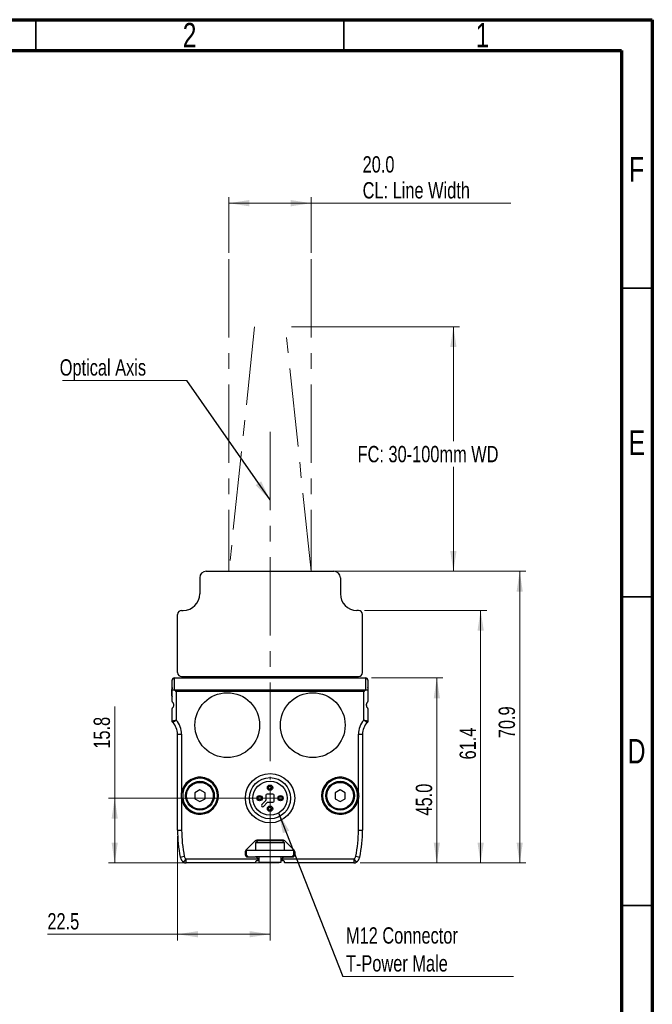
# Model space of a CAD drawing. Header units: millimetres. Extents: x 15 to 415, y 5 to 292.
# Tile 6 of 6: x 312 to 415, y 132 to 292. Entities that reach past the tile are written whole.
import ezdxf

# ---------------------------------------------------------------- set-up
doc = ezdxf.new("R2010")
doc.units = ezdxf.units.MM
doc.linetypes.add('CENTERX2', pattern=[20.32, 12.7, -2.54, 2.54, -2.54])
doc.styles.add('SLDTEXTSTYLE0', font='TXT', dxfattribs={"width": 0.75})
doc.dimstyles.new('SLDDIMSTYLE0', dxfattribs={"dimtxt": 2.645833, "dimasz": 3.302, "dimexe": 0, "dimexo": 0.0625, "dimgap": 0.661458, "dimtad": 1, "dimdec": 1, "dimlfac": 1.5, "dimrnd": 1e-09, "dimzin": 12, "dimdsep": 46, "dimtxsty": 'SLDTEXTSTYLE0', "dimsah": 1, "dimcen": 0.09, "dimadec": 0, "dimazin": 3, "dimtfac": 1, "dimtdec": 1, "dimtofl": 0, "dimtmove": 0, "dimatfit": 3, "dimfxl": 1, "dimfrac": 2, "dimtolj": 1, "dimtzin": 12, "dimarcsym": 0})
doc.dimstyles.new('SLDDIMSTYLE1', dxfattribs={"dimtxt": 2.645833, "dimasz": 3.302, "dimexe": 0, "dimexo": 0.0625, "dimgap": 0.661458, "dimtad": 1, "dimdec": 1, "dimlfac": 1.5, "dimrnd": 1e-09, "dimzin": 4, "dimdsep": 46, "dimtxsty": 'SLDTEXTSTYLE0', "dimsah": 1, "dimcen": 0.09, "dimadec": 0, "dimazin": 1, "dimtfac": 1, "dimtdec": 1, "dimtofl": 0, "dimtmove": 0, "dimatfit": 3, "dimfxl": 1, "dimfrac": 2, "dimtolj": 1, "dimtzin": 12, "dimarcsym": 0})
doc.dimstyles.new('SLDDIMSTYLE3', dxfattribs={"dimtxt": 2.645833, "dimasz": 3.302, "dimexe": 0, "dimexo": 0.0625, "dimgap": 0.661458, "dimtad": 0, "dimtih": 1, "dimtoh": 1, "dimdec": 1, "dimlfac": 1.5, "dimrnd": 1e-09, "dimzin": 12, "dimdsep": 46, "dimtxsty": 'SLDTEXTSTYLE0', "dimsah": 1, "dimcen": 0.09, "dimadec": 0, "dimazin": 3, "dimtfac": 1, "dimtdec": 1, "dimtofl": 0, "dimtmove": 0, "dimatfit": 3, "dimfxl": 1, "dimfrac": 2, "dimtolj": 1, "dimtzin": 12, "dimarcsym": 0})
doc.dimstyles.new('SLDDIMSTYLE4', dxfattribs={"dimtxt": 0.18, "dimasz": 3.302, "dimexe": 0, "dimexo": 0.0625, "dimgap": 0, "dimtad": 0, "dimtih": 1, "dimtoh": 1, "dimdec": 0, "dimrnd": 1e-09, "dimzin": 0, "dimdsep": 46, "dimtxsty": 'Standard', "dimsah": 1, "dimcen": 0.09, "dimadec": 0, "dimazin": 0, "dimtfac": 3.302, "dimtdec": 0, "dimtofl": 0, "dimtmove": 0, "dimatfit": 3, "dimfxl": 1, "dimfrac": 2, "dimtolj": 1, "dimtzin": 0, "dimarcsym": 0})

# ---------------------------------------------------------------- blocks, each defined once
blk = doc.blocks.new('_D_5')
at = {"color": 7, "linetype": 'Continuous', "lineweight": 0}
for p, q in [((346.34, 254.2), (346.34, 263.27)), ((359.67, 254.2), (359.67, 263.27)), ((346.34, 262.27), (359.67, 262.27)), ((359.67, 262.27), (392.08, 262.27))]:
    blk.add_line(p, q, dxfattribs=at)
at = {"color": 7, "linetype": 'Continuous', "lineweight": 18}
for points in [[(346.34, 262.27), (349.64, 261.76), (349.64, 262.78)], [(359.67, 262.27), (356.37, 262.78), (356.37, 261.76)]]:
    blk.add_solid(points, dxfattribs=at)
at = {"color": 7, "linetype": 'Continuous', "lineweight": 18, "attachment_point": 1, "style": 'SLDTEXTSTYLE0'}
for s, insert, char_height in [('20.0', (368.02, 269.88), 2.646), ('CL: Line Width', (368.02, 265.68), 2.6458)]:
    blk.add_mtext(s, dxfattribs=dict(at, insert=insert, char_height=char_height))
blk = doc.blocks.new('_D_6')
at = {"color": 7, "linetype": 'Continuous', "lineweight": 0}
for p, q in [((356.51, 242.25), (383.74, 242.25)), ((382.74, 242.25), (382.74, 223.73)), ((382.74, 202.63), (382.74, 219.53)), ((360.67, 202.63), (383.74, 202.63))]:
    blk.add_line(p, q, dxfattribs=at)
at = {"color": 7, "linetype": 'Continuous', "lineweight": 18}
for points in [[(382.74, 242.25), (382.23, 238.95), (383.25, 238.95)], [(382.74, 202.63), (383.25, 205.93), (382.23, 205.93)]]:
    blk.add_solid(points, dxfattribs=at)
at = {"color": 7, "linetype": 'Continuous', "lineweight": 18, "insert": (367.2, 222.94), "char_height": 2.6458, "attachment_point": 1, "style": 'SLDTEXTSTYLE0'}
blk.add_mtext('FC: 30-100mm WD', dxfattribs=at)
blk = doc.blocks.new('_D_7')
at = {"color": 7, "linetype": 'Continuous', "lineweight": 0}
for p, q in [((364.34, 202.63), (394.49, 202.63)), ((393.49, 202.63), (393.49, 155.37)), ((367.62, 155.37), (394.49, 155.37))]:
    blk.add_line(p, q, dxfattribs=at)
at = {"color": 7, "linetype": 'Continuous', "lineweight": 18}
for points in [[(393.49, 202.63), (392.99, 199.33), (394, 199.33)], [(393.49, 155.37), (394, 158.67), (392.99, 158.67)]]:
    blk.add_solid(points, dxfattribs=at)
at = {"color": 7, "linetype": 'Continuous', "lineweight": 18, "insert": (390.08, 175.58), "char_height": 2.646, "attachment_point": 1, "rotation": 90, "style": 'SLDTEXTSTYLE0'}
blk.add_mtext('70.9', dxfattribs=at)
blk = doc.blocks.new('_D_8')
at = {"color": 7, "linetype": 'Continuous', "lineweight": 0}
for p, q in [((369.48, 185.37), (381.05, 185.37)), ((380.05, 185.37), (380.05, 155.37)), ((367.62, 155.37), (381.05, 155.37))]:
    blk.add_line(p, q, dxfattribs=at)
at = {"color": 7, "linetype": 'Continuous', "lineweight": 18}
for points in [[(380.05, 185.37), (379.55, 182.06), (380.56, 182.06)], [(380.05, 155.37), (380.56, 158.67), (379.55, 158.67)]]:
    blk.add_solid(points, dxfattribs=at)
at = {"color": 7, "linetype": 'Continuous', "lineweight": 18, "insert": (376.64, 163.05), "char_height": 2.646, "attachment_point": 1, "rotation": 90, "style": 'SLDTEXTSTYLE0'}
blk.add_mtext('45.0', dxfattribs=at)
blk = doc.blocks.new('_D_9')
at = {"color": 7, "linetype": 'Continuous', "lineweight": 0}
for p, q in [((327.81, 165.87), (327.81, 180.72)), ((352.01, 165.87), (326.81, 165.87)), ((327.81, 155.37), (327.81, 165.87)), ((354.47, 155.37), (326.81, 155.37))]:
    blk.add_line(p, q, dxfattribs=at)
at = {"color": 7, "linetype": 'Continuous', "lineweight": 18}
for points in [[(327.81, 165.87), (327.31, 162.56), (328.32, 162.56)], [(327.81, 155.37), (328.32, 158.67), (327.31, 158.67)]]:
    blk.add_solid(points, dxfattribs=at)
at = {"color": 7, "linetype": 'Continuous', "lineweight": 18, "insert": (324.4, 173.88), "char_height": 2.646, "attachment_point": 1, "rotation": 90, "style": 'SLDTEXTSTYLE0'}
blk.add_mtext('15.8', dxfattribs=at)
blk = doc.blocks.new('_D_10')
at = {"color": 7, "linetype": 'Continuous', "lineweight": 0}
for p, q in [((353.01, 164.87), (353.01, 142.82)), ((338.01, 159.7), (338.01, 142.82)), ((338.01, 143.82), (316.9, 143.82)), ((338.01, 143.82), (353.01, 143.82))]:
    blk.add_line(p, q, dxfattribs=at)
at = {"color": 7, "linetype": 'Continuous', "lineweight": 18}
for points in [[(338.01, 143.82), (341.31, 143.32), (341.31, 144.33)], [(353.01, 143.82), (349.7, 144.33), (349.7, 143.32)]]:
    blk.add_solid(points, dxfattribs=at)
at = {"color": 7, "linetype": 'Continuous', "lineweight": 18, "insert": (316.9, 147.24), "char_height": 2.646, "attachment_point": 1, "style": 'SLDTEXTSTYLE0'}
blk.add_mtext('22.5', dxfattribs=at)
blk = doc.blocks.new('_D_11')
at = {"color": 7, "linetype": 'Continuous', "lineweight": 0}
for p, q in [((368.34, 196.3), (388.16, 196.3)), ((387.16, 155.37), (387.16, 196.3)), ((367.62, 155.37), (388.16, 155.37))]:
    blk.add_line(p, q, dxfattribs=at)
at = {"color": 7, "linetype": 'Continuous', "lineweight": 18}
for points in [[(387.16, 196.3), (386.65, 193), (387.67, 193)], [(387.16, 155.37), (387.67, 158.67), (386.65, 158.67)]]:
    blk.add_solid(points, dxfattribs=at)
at = {"color": 7, "linetype": 'Continuous', "lineweight": 18, "insert": (383.75, 172.14), "char_height": 2.646, "attachment_point": 1, "rotation": 90, "style": 'SLDTEXTSTYLE0'}
blk.add_mtext('61.4', dxfattribs=at)
blk = doc.blocks.new('SW_NOTE_0_3')
at = {"color": 0, "linetype": 'Continuous', "lineweight": 0}
blk.add_line((-20.18, 0), (0, 0), dxfattribs=at)
at = {"color": 0, "linetype": 'Continuous', "lineweight": 0, "insert": (-20.63, 3.42), "char_height": 2.6458, "attachment_point": 1, "style": 'SLDTEXTSTYLE0'}
blk.add_mtext('Optical Axis', dxfattribs=at)
blk = doc.blocks.new('SW_NOTE_0_4')
at = {"color": 0, "linetype": 'Continuous', "lineweight": 0}
blk.add_line((27.67, 0), (0, 0), dxfattribs=at)
at = {"color": 0, "linetype": 'Continuous', "lineweight": 0, "char_height": 2.6458, "attachment_point": 1, "style": 'SLDTEXTSTYLE0'}
for s, insert in [('M12 Connector', (0.49, 7.96)), ('T-Power Male', (0.49, 3.44))]:
    blk.add_mtext(s, dxfattribs=dict(at, insert=insert))
blk = doc.blocks.new('SW_CENTERMARKSYMBOL_0')
at = {"color": 0, "linetype": 'Continuous', "lineweight": 18}
for p, q in [((0, 1.67), (0, 2)), ((0, 0), (0, 1.67)), ((-1.67, 0), (-2, 0)), ((0, 0), (-1.67, 0)), ((0, 0), (0, -1.67)), ((0, 0), (1.67, 0)), ((1.67, 0), (2, 0)), ((0, -1.67), (0, -2))]:
    blk.add_line(p, q, dxfattribs=at)

msp = doc.modelspace()

# ---------------------------------------------------------------- linework, layer by layer
at = {"color": 7, "linetype": 'Continuous', "lineweight": 70}
for p, q in [((15, 292), (415, 292)), ((415, 292), (415, 5)), ((20, 287), (410, 287)), ((410, 287), (410, 10))]:
    msp.add_line(p, q, dxfattribs=at)
at = {"color": 7, "linetype": 'Continuous', "lineweight": 35}
for p, q in [((315, 287), (315, 292)), ((365, 287), (365, 292)), ((410, 248.5), (415, 248.5)), ((410, 198.5), (415, 198.5)), ((415, 148.5), (410, 148.5)), ((410, 148.5), (415, 148.5))]:
    msp.add_line(p, q, dxfattribs=at)
at = {"color": 7, "linetype": 'CENTERX2', "lineweight": 18}
for p, q in [((346.339135, 253.202156), (346.339135, 202.632632)), ((359.672469, 253.202156), (359.672469, 202.632632)), ((350.50336, 242.252583), (346.339135, 202.632632)), ((359.672469, 202.632632), (355.508244, 242.252583)), ((353.005802, 225.228082), (353.005802, 168.868185)), ((346.339135, 202.632632), (353.005802, 202.632632)), ((353.005802, 202.632632), (359.672469, 202.632632))]:
    msp.add_line(p, q, dxfattribs=at)
at = {"color": 7, "linetype": 'Continuous', "lineweight": 25}
for p, q in [((342.672469, 202.632632), (363.339135, 202.632632)), ((341.605802, 201.565965), (341.605802, 198.965965)), ((364.405802, 201.565965), (364.405802, 198.965965)), ((338.672469, 196.299298), (338.939135, 196.299298)), ((367.339135, 196.299298), (367.072469, 196.299298)), ((338.005802, 186.232632), (338.005802, 195.632632)), ((368.005802, 186.232632), (368.005802, 195.632632)), ((337.462469, 185.251869), (337.462469, 183.443711)), ((368.482712, 185.318462), (337.529057, 185.318463)), ((337.529074, 185.365965), (368.482712, 185.365965)), ((338.672469, 185.565965), (367.339135, 185.565965)), ((368.482712, 185.365965), (368.482712, 185.318462)), ((368.549135, 183.443711), (368.549135, 185.251869)), ((337.105802, 182.434131), (337.105802, 183.499298)), ((337.129135, 183.35788), (337.129135, 184.966034)), ((368.882469, 184.966034), (368.882469, 183.35788)), ((368.905802, 182.434131), (368.905802, 183.499298)), ((337.129135, 181.645814), (337.129135, 183.35788)), ((337.129135, 181.645814), (337.129135, 182.349082)), ((337.462469, 183.443711), (368.549135, 183.443711)), ((337.795802, 183.15788), (337.795802, 178.506151)), ((368.215802, 183.15788), (337.795802, 183.15788)), ((368.215802, 178.506151), (368.215802, 183.15788)), ((368.882469, 183.35788), (368.882469, 181.645814)), ((337.129135, 178.375128), (337.129135, 180.286116)), ((337.129135, 178.699298), (337.129135, 180.286116)), ((337.129343, 180.297781), (337.130286, 180.313565)), ((337.130286, 180.313565), (337.13105, 180.321517)), ((337.13105, 180.321517), (337.131773, 180.327661)), ((337.195359, 181.446471), (337.190705, 181.452882)), ((337.200203, 181.440124), (337.195359, 181.446471)), ((337.210237, 181.427916), (337.200203, 181.440124)), ((337.218015, 181.419221), (337.210237, 181.427916)), ((368.793589, 180.512709), (368.801365, 180.504015)), ((368.801365, 180.504015), (368.8114, 180.491806)), ((368.8114, 180.491806), (368.816246, 180.485458)), ((368.816246, 180.485458), (368.81989, 180.480465)), ((368.880554, 181.610414), (368.879832, 181.604275)), ((368.881318, 181.618364), (368.880554, 181.610414)), ((368.882261, 181.634145), (368.881318, 181.618364)), ((368.882469, 180.286116), (368.882469, 178.375128)), ((338.005802, 176.232632), (338.672469, 176.232632)), ((338.005802, 160.699298), (338.005802, 176.232632)), ((338.672469, 176.232632), (338.672469, 166.711935)), ((367.339135, 176.232632), (368.005802, 176.232632)), ((367.339135, 166.711934), (367.339135, 176.232632)), ((368.005802, 176.232632), (368.005802, 160.699298)), ((338.837283, 166.687159), (338.672469, 166.711935)), ((338.837283, 166.687159), (338.837283, 165.844771)), ((341.639135, 167.225965), (340.807751, 166.745965)), ((340.807751, 166.745965), (340.807751, 165.785965)), ((342.47052, 166.745965), (341.639135, 167.225965)), ((342.47052, 165.785965), (342.47052, 166.745965)), ((352.339135, 166.332632), (352.339135, 165.564984)), ((353.472469, 166.532632), (352.539135, 166.532632)), ((353.672469, 165.399298), (353.672469, 166.332632)), ((364.372469, 167.225965), (363.541084, 166.745965)), ((363.541084, 166.745965), (363.541084, 165.785965)), ((365.203853, 166.745965), (364.372469, 167.225965)), ((365.203853, 165.785965), (365.203853, 166.745965)), ((367.339135, 166.711934), (367.17432, 166.687158)), ((367.17432, 165.844771), (367.17432, 166.687158)), ((338.672469, 165.819995), (338.837283, 165.844771)), ((338.672469, 165.819995), (338.672469, 160.699298)), ((340.807751, 165.785965), (341.639135, 165.305965)), ((341.639135, 165.305965), (342.47052, 165.785965)), ((351.679169, 164.822175), (352.280557, 165.423562)), ((352.563399, 165.14072), (351.962012, 164.539332)), ((352.704821, 165.199298), (353.472469, 165.199298)), ((363.541084, 165.785965), (364.372469, 165.305965)), ((364.372469, 165.305965), (365.203853, 165.785965)), ((367.17432, 165.844771), (367.339135, 165.819995)), ((367.339135, 160.699298), (367.339135, 165.819995)), ((338.005802, 160.699298), (338.672469, 160.699298)), ((367.339135, 160.699298), (368.005802, 160.699298)), ((349.096157, 157.426164), (350.612269, 158.942277)), ((350.615278, 158.935), (349.103433, 157.423156)), ((351.005802, 158.958686), (350.672469, 158.625353)), ((350.672469, 158.625353), (350.672469, 157.365965)), ((355.339135, 158.625353), (350.672469, 158.625353)), ((355.163642, 159.039904), (350.847962, 159.039904)), ((351.605802, 159.032632), (350.85098, 159.032632)), ((352.072469, 158.958686), (351.005802, 158.958686)), ((351.613074, 159.039904), (351.605802, 159.032632)), ((352.072469, 159.039904), (352.072469, 158.958686)), ((353.939135, 158.958686), (352.072469, 158.958686)), ((353.939135, 158.958686), (353.939135, 159.039904)), ((355.005802, 158.958686), (353.939135, 158.958686)), ((354.39853, 159.039904), (354.405802, 159.032632)), ((354.405802, 159.032632), (355.160624, 159.032632)), ((355.339135, 158.625353), (355.005802, 158.958686)), ((355.339135, 157.365965), (355.339135, 158.625353)), ((355.396326, 158.935), (356.908171, 157.423156)), ((356.915447, 157.426164), (355.399335, 158.942277)), ((338.452965, 156.320133), (339.105872, 156.454876)), ((348.99853, 157.190471), (348.99853, 156.692013)), ((349.005802, 157.187454), (349.005802, 156.699298)), ((349.139135, 157.365965), (349.139135, 156.699298)), ((356.872469, 157.365965), (349.139135, 157.365965)), ((349.472469, 156.365965), (349.139135, 156.699298)), ((349.33185, 156.358693), (350.665209, 156.358693)), ((349.339135, 156.365965), (350.672469, 156.365965)), ((355.339135, 156.365965), (350.672469, 156.365965)), ((351.205802, 156.365965), (351.205802, 155.499298)), ((354.805802, 155.499298), (354.805802, 156.365965)), ((356.672469, 156.365965), (355.339135, 156.365965)), ((355.346395, 156.358693), (356.679754, 156.358693)), ((356.872469, 156.699298), (356.539135, 156.365965)), ((356.872469, 156.699298), (356.872469, 157.365965)), ((357.005802, 157.187454), (357.005802, 156.699298)), ((357.013074, 156.692013), (357.013074, 157.190471)), ((366.905732, 156.454876), (367.558639, 156.320133)), ((339.02609, 155.475643), (339.392435, 156.032632)), ((339.392435, 155.365965), (339.392435, 156.032632)), ((339.392435, 156.032632), (350.999402, 156.032632)), ((350.539143, 155.365965), (339.392435, 155.365965)), ((350.872474, 155.699298), (350.805797, 155.699298)), ((350.999402, 156.032632), (350.999574, 156.026416)), ((351.000062, 156.011067), (351.00478, 155.944687)), ((351.005802, 156.032632), (351.005802, 155.832632)), ((351.205802, 155.499298), (354.805802, 155.499298)), ((355.005802, 156.032632), (355.005802, 155.832632)), ((355.006824, 155.944687), (355.011542, 156.011067)), ((355.01203, 156.026416), (355.0122, 156.032632)), ((355.0122, 156.032632), (366.619169, 156.032632)), ((355.205802, 155.699298), (355.13913, 155.699298)), ((355.224589, 155.697968), (355.205802, 155.699298)), ((355.339135, 155.565965), (355.33311, 155.605595)), ((355.339135, 155.499298), (355.339135, 155.565965)), ((366.619169, 155.365965), (355.472453, 155.365965)), ((366.619169, 156.032632), (366.619169, 155.365965)), ((366.619169, 156.032632), (366.985513, 155.475643))]:
    msp.add_line(p, q, dxfattribs=at)
at = {"color": 7, "linetype": 'Continuous', "lineweight": 25, "flags": 128}
for points in [[(337.529057, 185.318463), (337.529059, 185.329387), (337.529062, 185.338958), (337.529064, 185.347131), (337.529066, 185.35387), (337.529068, 185.359143), (337.52907, 185.362927), (337.529072, 185.365205), (337.529074, 185.365965)], [(350.672469, 155.56597), (350.672469, 155.557014), (350.672469, 155.54823), (350.672469, 155.53962), (350.672469, 155.531188), (350.672469, 155.522937), (350.672469, 155.51487), (350.672469, 155.506989), (350.672469, 155.499298)]]:
    msp.add_lwpolyline(points, dxfattribs=at)
at = {"color": 7, "linetype": 'Continuous', "lineweight": 25}
for centre, radius in [((346.072469, 177.699298), 5.25), ((359.939135, 177.699298), 5.25), ((353.005802, 165.865965), 4), ((353.005802, 165.865965), 3.333333), ((341.639135, 166.265965), 2.333333), ((341.639135, 166.265965), 2.166667), ((353.005802, 165.865965), 2.766667), ((353.005802, 167.565965), 0.433333), ((353.005802, 167.565965), 0.277897), ((364.372469, 166.265965), 2.333333), ((364.372469, 166.265965), 2.166667), ((351.305802, 165.865965), 0.433333), ((351.305802, 165.865965), 0.277897), ((354.705802, 165.865965), 0.433333), ((354.705802, 165.865965), 0.277897), ((353.005802, 164.165965), 0.433333), ((353.005802, 164.165965), 0.277897)]:
    msp.add_circle(centre, radius, dxfattribs=at)
for centre, radius, start, end in [((342.672469, 201.565965), 1.066667, 90, 180), ((363.339135, 201.565965), 1.066667, 0, 90), ((338.939135, 198.965965), 2.666667, 270, 0), ((367.072469, 198.965965), 2.666667, 180, 270), ((338.672469, 195.632632), 0.666667, 90, 180), ((367.339135, 195.632632), 0.666667, 0, 90), ((337.529053, 184.966047), 0.399918, 89.99701237, 180.00298763), ((337.529053, 185.251878), 0.066585, 89.99701237, 180.0072842), ((338.672469, 186.232632), 0.666667, 180, 270), ((338.227911, 186.44946), 1.333333, 305.64713446, 318.49988117), ((367.783693, 186.44946), 1.333333, 221.50011884, 234.35286554), ((367.339135, 186.232632), 0.666667, 270, 0), ((368.48255, 184.966047), 0.399918, 359.99700775, 89.97680565), ((368.48255, 185.251878), 0.066585, 359.99282001, 89.86069264), ((338.772469, 183.499298), 1.666667, 170.40136458, 180), ((367.239135, 183.499298), 1.666667, 0, 9.59863543), ((337.272469, 182.434131), 0.166667, 180, 210.68339581), ((368.739135, 182.434131), 0.166667, 329.31660415, 0), ((335.2861, 176.232632), 2.719702, 0.00000074, 44.50680143), ((335.2861, 176.232632), 3.386369, 0.00000074, 42.17317926), ((370.725504, 176.232632), 3.386369, 137.82682161, 180), ((370.725504, 176.232632), 2.719702, 135.4931995, 180), ((341.639135, 166.265965), 3, 188.54908098, 171.45091902), ((364.372469, 166.265965), 3, 8.54907667, 351.45092333), ((341.639135, 166.265965), 2.833333, 188.54908098, 171.45091902), ((364.372469, 166.265965), 2.833333, 8.54907667, 351.45092333), ((352.539135, 166.332632), 0.2, 90, 180), ((353.472469, 166.332632), 0.2, 0, 90), ((351.82059, 164.680753), 0.2, 135, 315), ((352.139135, 165.564984), 0.2, 315, 0), ((352.704821, 164.999298), 0.2, 90, 135), ((353.472469, 165.399298), 0.2, 270, 0), ((359.672469, 160.699298), 21.666667, 180, 191.66068533), ((359.672469, 160.699298), 21, 180, 191.66068533), ((346.339135, 160.699298), 21, 348.33931467, 360), ((346.339135, 160.699298), 21.666667, 348.33931467, 360), ((350.847962, 158.706584), 0.33332, 89.99993807, 135.00006192), ((350.85098, 158.699298), 0.333333, 89.99999999, 135), ((355.160624, 158.699298), 0.333333, 45, 90), ((355.163642, 158.706584), 0.33332, 44.99993809, 90.00006194), ((339.75878, 156.58962), 0.666667, 191.66068532, 236.66609378), ((349.331849, 157.190472), 0.33332, 134.99993807, 180.00006191), ((349.331846, 156.692009), 0.333316, 179.99925295, 270.00074706), ((349.339135, 157.187454), 0.333333, 135, 180), ((349.339135, 156.699298), 0.333333, 180, 270), ((350.665213, 156.025376), 0.333317, 33.5476555, 90.00072873), ((350.672469, 156.032632), 0.333333, 0, 90), ((355.339135, 156.032632), 0.333333, 90, 180), ((356.672469, 156.699298), 0.333333, 270, 0), ((356.672469, 157.187454), 0.333333, 0.00000001, 45.00000002), ((356.679755, 157.190472), 0.33332, 359.99993808, 45.00006192), ((366.252824, 156.58962), 0.666667, 303.3339062, 348.33931467), ((339.75878, 156.58962), 1.333333, 191.66068532, 236.66609379), ((339.392435, 156.032632), 0.666667, 236.66609379, 270.00000001), ((366.619169, 156.032632), 0.666667, 270, 303.33390621), ((366.252824, 156.58962), 1.333333, 303.33390621, 348.33931467)]:
    msp.add_arc(centre, radius, start, end, dxfattribs=at)
for centre, major_axis, start_param, end_param in [((337.462469, 183.15788), (0.290067, 0.290067), 1.0556079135, 1.2054993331), ((368.549135, 183.15788), (-0.290067, 0.290067), 5.0776859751, 5.2275773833)]:
    msp.add_ellipse(centre, major_axis=major_axis, ratio=0.566190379, start_param=start_param, end_param=end_param, dxfattribs=at)
for points, knots in [([(337.462469, 185.251869), (337.418789, 185.247571), (337.33143, 185.238976), (337.221248, 185.172875), (337.144166, 185.078394), (337.134146, 185.003487), (337.129135, 184.966034)], [0, 0, 0, 0, 0.2500043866, 0.5000058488, 0.7500043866, 1, 1, 1, 1]), ([(337.129135, 183.35788), (337.129139, 183.358222), (337.129212, 183.365538), (337.136712, 183.387525), (337.182128, 183.417444), (337.280252, 183.436646), (337.369058, 183.422062), (337.412692, 183.414896)], [0, 0, 0, 0, 0.00726396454, 0.15542033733, 0.46616948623, 0.73770620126, 1, 1, 1, 1]), ([(337.412692, 183.414896), (337.478154, 183.373843), (337.600681, 183.297004), (337.733031, 183.202262), (337.794654, 183.158691), (337.795802, 183.15788)], [0, 0, 0, 0, 0.5295897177, 0.9912405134, 1, 1, 1, 1]), ([(368.215802, 183.15788), (368.216949, 183.158691), (368.278572, 183.202261), (368.410923, 183.297003), (368.53345, 183.373843), (368.598912, 183.414896)], [0, 0, 0, 0, 0.0087594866, 0.4704102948, 1, 1, 1, 1]), ([(368.598912, 183.414896), (368.642546, 183.422062), (368.731352, 183.436646), (368.829476, 183.417443), (368.874892, 183.387523), (368.882391, 183.365538), (368.882465, 183.358222), (368.882469, 183.35788)], [0, 0, 0, 0, 0.2622938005, 0.533830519, 0.8445796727, 0.9927360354, 1, 1, 1, 1]), ([(337.190705, 181.452882), (337.179214, 181.471205), (337.156235, 181.507845), (337.135175, 181.572677), (337.1292, 181.618743), (337.129137, 181.645004), (337.129135, 181.645814)], [0, 0, 0, 0, 0.3031543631, 0.6062177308, 0.9878547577, 1, 1, 1, 1]), ([(337.129135, 180.286116), (337.129137, 180.28692), (337.129144, 180.290801), (337.129255, 180.294695), (337.129343, 180.297781)], [0, 0, 0, 0, 0.2073766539, 1, 1, 1, 1]), ([(337.131773, 180.327661), (337.135489, 180.347917), (337.143317, 180.390586), (337.170737, 180.453772), (337.20216, 180.492944), (337.218015, 180.512709)], [0, 0, 0, 0, 0.3092645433, 0.6514728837, 1, 1, 1, 1]), ([(337.218015, 180.512709), (337.243561, 180.542704), (337.294636, 180.602674), (337.363851, 180.742176), (337.40015, 180.904236), (337.394149, 181.079118), (337.342584, 181.244192), (337.272275, 181.357705), (337.232123, 181.403227), (337.218015, 181.419221)], [0, 0, 0, 0, 0.1474497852, 0.2947982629, 0.4418325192, 0.5994103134, 0.7611319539, 0.9160726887, 1, 1, 1, 1]), ([(368.793589, 181.419221), (368.768043, 181.389226), (368.716968, 181.329256), (368.647753, 181.189754), (368.611454, 181.027694), (368.617455, 180.852812), (368.66902, 180.687738), (368.739329, 180.574225), (368.779481, 180.528703), (368.793589, 180.512709)], [0, 0, 0, 0, 0.1474497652, 0.2947982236, 0.44183245, 0.5994102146, 0.7611318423, 0.9160725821, 1, 1, 1, 1]), ([(368.879832, 181.604275), (368.876116, 181.584018), (368.868288, 181.541348), (368.840868, 181.47816), (368.809444, 181.438987), (368.793589, 181.419221)], [0, 0, 0, 0, 0.3092637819, 0.6514723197, 1, 1, 1, 1]), ([(368.81989, 180.480465), (368.831577, 180.462019), (368.854949, 180.425132), (368.87634, 180.359814), (368.882404, 180.313338), (368.882467, 180.286924), (368.882469, 180.286116)], [0, 0, 0, 0, 0.303321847, 0.6065486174, 0.9879511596, 1, 1, 1, 1]), ([(368.882469, 181.645814), (368.882467, 181.645007), (368.88246, 181.641115), (368.882349, 181.637227), (368.882261, 181.634145)], [0, 0, 0, 0, 0.20732170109, 1, 1, 1, 1]), ([(337.129135, 178.375128), (337.135705, 178.37646), (337.148765, 178.37911), (337.250336, 178.399587), (337.403008, 178.429991), (337.59167, 178.466961), (337.729808, 178.493553), (337.794261, 178.505857), (337.795802, 178.506151)], [0, 0, 0, 0, 0.20081374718, 0.39916359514, 0.60058543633, 0.81302119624, 0.99553043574, 1, 1, 1, 1]), ([(337.225702, 178.139126), (337.231208, 178.142893), (337.24215, 178.150377), (337.327653, 178.208156), (337.457251, 178.29369), (337.618969, 178.397199), (337.738468, 178.471191), (337.794463, 178.505334), (337.795802, 178.506151)], [0, 0, 0, 0, 0.2009603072, 0.3993240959, 0.6006316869, 0.812961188, 0.9955264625, 1, 1, 1, 1]), ([(368.215802, 178.506151), (368.217343, 178.505857), (368.281796, 178.493553), (368.419934, 178.466961), (368.608595, 178.429991), (368.761268, 178.399587), (368.862839, 178.37911), (368.875899, 178.37646), (368.882469, 178.375128)], [0, 0, 0, 0, 0.0044695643, 0.1869788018, 0.3994145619, 0.6008364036, 0.7991862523, 1, 1, 1, 1]), ([(368.215802, 178.506151), (368.217141, 178.505334), (368.273136, 178.471191), (368.392635, 178.397199), (368.554352, 178.29369), (368.683951, 178.208156), (368.769454, 178.150377), (368.780395, 178.142893), (368.785902, 178.139126)], [0, 0, 0, 0, 0.00447353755, 0.18703881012, 0.39936831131, 0.60067590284, 0.79903969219, 1, 1, 1, 1]), ([(338.672469, 165.819995), (338.644747, 166.04528), (338.607935, 166.344449), (338.659688, 166.639153), (338.672469, 166.711935)], [0, 0, 0, 0, 0.7530367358, 1, 1, 1, 1]), ([(367.339135, 166.711934), (367.366856, 166.486649), (367.403669, 166.187481), (367.351916, 165.892776), (367.339135, 165.819995)], [0, 0, 0, 0, 0.7530371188, 1, 1, 1, 1]), ([(355.068596, 156.209577), (355.087614, 156.233624), (355.125649, 156.281717), (355.219533, 156.342639), (355.298328, 156.35261), (355.346395, 156.358693)], [0, 0, 0, 0, 0.2805711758, 0.5611297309, 1, 1, 1, 1]), ([(356.679754, 156.358693), (356.729115, 156.363976), (356.828099, 156.374572), (356.935167, 156.467472), (357.004499, 156.575597), (357.010215, 156.653191), (357.013074, 156.692013)], [0, 0, 0, 0, 0.2791290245, 0.5597298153, 0.7797237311, 1, 1, 1, 1]), ([(350.672469, 155.499298), (350.668404, 155.476218), (350.657697, 155.415422), (350.599895, 155.374924), (350.556291, 155.366037), (350.53972, 155.365967), (350.539146, 155.365965)], [0, 0, 0, 0, 0.2771314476, 0.7299985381, 0.9906498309, 1, 1, 1, 1]), ([(350.805797, 155.699298), (350.792448, 155.69812), (350.765769, 155.695764), (350.730007, 155.677782), (350.701107, 155.651494), (350.677273, 155.612453), (350.674284, 155.58353), (350.672469, 155.56597)], [0, 0, 0, 0, 0.1675557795, 0.334883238, 0.5081040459, 0.7013500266, 1, 1, 1, 1]), ([(351.00425, 155.812346), (351.000091, 155.796771), (350.991776, 155.765634), (350.960151, 155.728676), (350.918802, 155.704013), (350.887242, 155.700801), (350.872474, 155.699298)], [0, 0, 0, 0, 0.2598457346, 0.5194964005, 0.7751507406, 1, 1, 1, 1]), ([(350.943008, 156.209577), (350.962323, 156.173622), (350.992348, 156.117733), (350.997548, 156.055006), (350.999402, 156.032632)], [0, 0, 0, 0, 0.6433095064, 1, 1, 1, 1]), ([(350.999574, 156.026416), (350.999618, 156.024468), (350.999697, 156.020934), (350.999829, 156.015817), (350.999984, 156.012651), (351.000062, 156.011067)], [0, 0, 0, 0, 0.3806764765, 0.6903016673, 1, 1, 1, 1]), ([(351.005788, 155.83264), (351.005717, 155.829242), (351.00561, 155.824138), (351.004962, 155.817384), (351.004487, 155.814026), (351.00425, 155.812346)], [0, 0, 0, 0, 0.4985859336, 0.7491222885, 1, 1, 1, 1]), ([(351.00478, 155.944687), (351.00491, 155.937641), (351.005324, 155.915203), (351.005493, 155.87759), (351.00569, 155.847648), (351.005788, 155.83264)], [0, 0, 0, 0, 0.1858850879, 0.5919382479, 1, 1, 1, 1]), ([(355.005815, 155.83264), (355.00585, 155.846179), (355.005914, 155.871309), (355.006058, 155.90878), (355.006568, 155.932706), (355.006824, 155.944687)], [0, 0, 0, 0, 0.3683381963, 0.6836861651, 1, 1, 1, 1]), ([(355.007354, 155.812348), (355.006914, 155.815694), (355.006254, 155.820722), (355.005872, 155.827512), (355.005834, 155.83093), (355.005815, 155.83264)], [0, 0, 0, 0, 0.4985996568, 0.7491262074, 1, 1, 1, 1]), ([(355.13913, 155.699298), (355.125359, 155.700601), (355.097865, 155.703201), (355.06061, 155.722404), (355.030305, 155.751854), (355.013191, 155.783932), (355.008756, 155.805522), (355.007354, 155.812348)], [0, 0, 0, 0, 0.209644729, 0.4185436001, 0.6431770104, 0.8871875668, 1, 1, 1, 1]), ([(355.011542, 156.011067), (355.01163, 156.012857), (355.011801, 156.016307), (355.011918, 156.021426), (355.011992, 156.024753), (355.01203, 156.026416)], [0, 0, 0, 0, 0.3500297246, 0.6750000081, 1, 1, 1, 1]), ([(355.0122, 156.032632), (355.015268, 156.062897), (355.021642, 156.125768), (355.05256, 156.180955), (355.068596, 156.209577)], [0, 0, 0, 0, 0.4813818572, 1, 1, 1, 1]), ([(355.33311, 155.605595), (355.328235, 155.618167), (355.318493, 155.643292), (355.287896, 155.673462), (355.255156, 155.692333), (355.233478, 155.696329), (355.224589, 155.697968)], [0, 0, 0, 0, 0.3010359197, 0.6015699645, 0.8366120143, 1, 1, 1, 1]), ([(355.472453, 155.365965), (355.471881, 155.365967), (355.455344, 155.366037), (355.411683, 155.374924), (355.353911, 155.415422), (355.343201, 155.476218), (355.339135, 155.499298)], [0, 0, 0, 0, 0.0093464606, 0.2699987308, 0.7228675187, 1, 1, 1, 1])]:
    msp.add_open_spline(points, degree=3, knots=knots, dxfattribs=at)
for points in [[(368.882469, 184.966034), (368.877458, 185.003489), (368.867437, 185.078398), (368.790354, 185.172879), (368.680172, 185.238979), (368.592814, 185.247572), (368.549135, 185.251869)], [(337.224852, 178.139994), (337.210629, 178.156277), (337.182183, 178.188841), (337.152568, 178.246877), (337.132978, 178.309018), (337.130418, 178.352181), (337.129138, 178.373763)], [(368.882466, 178.373763), (368.881186, 178.352181), (368.878626, 178.309018), (368.859035, 178.246877), (368.829421, 178.188841), (368.800975, 178.156277), (368.786752, 178.139994)]]:
    msp.add_open_spline(points, degree=3, dxfattribs=at)

# ---------------------------------------------------------------- block references
at = {"color": 7, "linetype": 'Continuous', "lineweight": 0}
for name, p in [('SW_NOTE_0_3', (339.529032, 233.560134)), ('SW_CENTERMARKSYMBOL_0', (353.005802, 165.865965)), ('SW_NOTE_0_4', (364.82967, 136.9884))]:
    msp.add_blockref(name, p, dxfattribs=at)

# ---------------------------------------------------------------- texts
at = {"color": 7, "linetype": 'Continuous', "lineweight": 0, "char_height": 3.96875, "attachment_point": 2, "style": 'SLDTEXTSTYLE0'}
for s, insert in [('2', (339.960037, 291.483662)), ('1', (387.460037, 291.483662)), ('F', (412.45774, 269.733662)), ('E', (412.507809, 225.456189)), ('D', (412.452687, 175.456189))]:
    msp.add_mtext(s, dxfattribs=dict(at, insert=insert))

# ---------------------------------------------------------------- dimensions: what is measured, and where the dimension line sits
at = {"color": 7, "linetype": 'Continuous', "lineweight": 18}
dim = msp.add_linear_dim(base=(359.672469, 262.269179), p1=(346.339135, 253.202156), p2=(359.672469, 253.202156), text='<>\\PCL: Line Width', dimstyle='SLDDIMSTYLE1', dxfattribs=at)
dim.commit()
dim.dimension.update_dxf_attribs({"geometry": '_D_5', "text_midpoint": (380.05314, 262.269179), "dimtype": 160})
dim = msp.add_linear_dim(base=(382.738773, 202.632632), p1=(355.508244, 242.252583), p2=(359.672469, 202.632632), angle=90, text='FC: 30-100mm WD', dimstyle='SLDDIMSTYLE3', dxfattribs=at)
dim.commit()
dim.dimension.update_dxf_attribs({"geometry": '_D_6', "text_midpoint": (382.738773, 221.630368), "dimtype": 160})
for base, p1, p2, dimstyle, picture, middle in [((393.494381, 155.365965), (363.339135, 202.632632), (366.619169, 155.365965), 'SLDDIMSTYLE0', '_D_7', (393.494381, 179.004803)), ((387.159752, 196.299298), (366.619169, 155.365965), (367.339135, 196.299298), 'SLDDIMSTYLE0', '_D_11', (387.159752, 175.562516)), ((380.05314, 155.365965), (368.482712, 185.365965), (366.619169, 155.365965), 'SLDDIMSTYLE1', '_D_8', (380.05314, 166.472083)), ((327.8145784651, 165.8659649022), (355.4724533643, 155.3659649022), (353.0058019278, 165.8659649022), 'SLDDIMSTYLE0', '_D_9', (327.8145784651, 177.302111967))]:
    dim = msp.add_linear_dim(base=base, p1=p1, p2=p2, angle=90, dimstyle=dimstyle, dxfattribs=at)
    dim.commit()
    dim.dimension.update_dxf_attribs({"geometry": picture, "text_midpoint": middle, "dimtype": 160})
dim = msp.add_linear_dim(base=(353.005802, 143.824918), p1=(338.005802, 160.699298), p2=(353.005802, 165.865965), dimstyle='SLDDIMSTYLE0', dxfattribs=at)
dim.commit()
dim.dimension.update_dxf_attribs({"geometry": '_D_10', "text_midpoint": (320.317755, 143.824918), "dimtype": 160})

# ---------------------------------------------------------------- leaders
at = {"color": 7, "linetype": 'Continuous', "lineweight": 0}
for points in [[(353.005802, 214.182355), (339.529032, 233.560134)], [(354.389987, 163.470453), (364.82967, 136.9884)]]:
    msp.add_leader(points, dimstyle='SLDDIMSTYLE4', dxfattribs=at)

doc.saveas('drawing.dxf')
